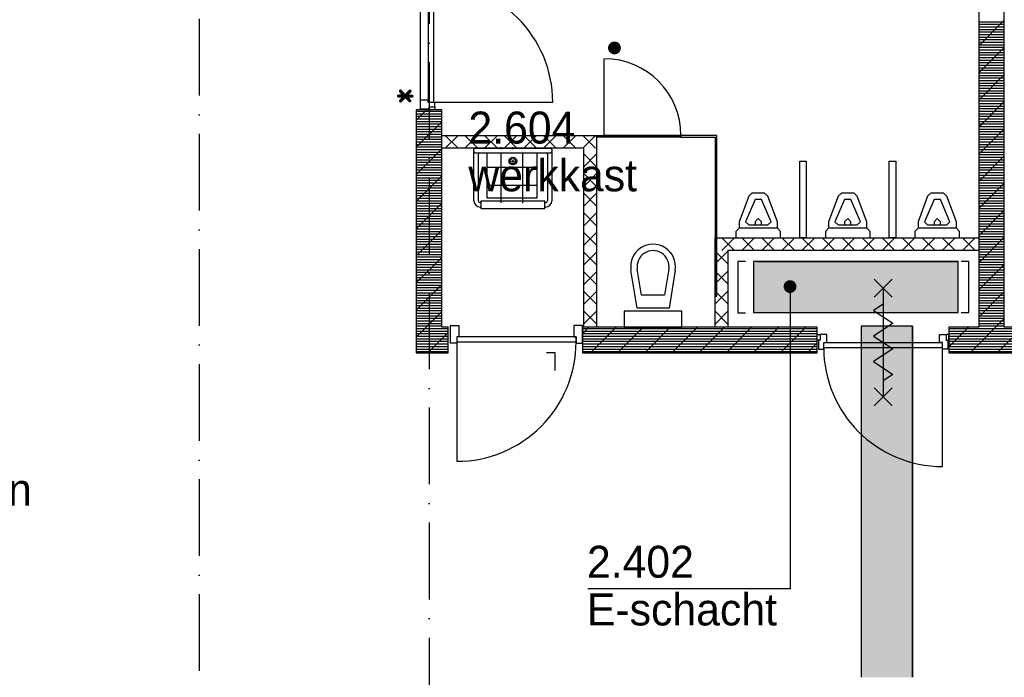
# Model space of a CAD drawing. Header units: millimetres. Extents: x -6587 to 112313, y 244 to 84344.
# Tile 48 of 54: x 64796 to 72499, y 42219 to 47362. Entities that reach past the tile are written whole.
import ezdxf
from ezdxf.enums import TextEntityAlignment as Align

# ---------------------------------------------------------------- set-up
doc = ezdxf.new("R2010")
doc.units = ezdxf.units.MM
doc.header["$LTSCALE"] = 100
doc.linetypes.add('DASHDOT', pattern=[9, 6, -1.5, 0, -1.5])
doc.layers.get('0').update_dxf_attribs({"color": 9, "linetype": 'CONTINUOUS'})
for name, color, linetype in [('AL$7----_STRAMIEN', 1, 'DASHDOT'), ('AL28----_KONSTRUKTIE', 3, 'CONTINUOUS'), ('AL74----_INRSANITAIR', 7, 'CONTINUOUS'), ('ALL-----_REFLIJNEN', 8, 'CONTINUOUS'), ('ALXA7---_KALKZVUIL', 1, 'CONTINUOUS'), ('BOUW', 8, 'CONTINUOUS'), ('KABELGOOT1', 8, 'CONTINUOUS'), ('LIJN025', 10, 'CONTINUOUS')]:
    doc.layers.add(name, color=color, linetype=linetype)
doc.styles.add('2_0', font='iso', dxfattribs={"height": 200})
doc.styles.add('BURO-025', font='BUROFONT.shx', dxfattribs={"height": 250})
doc.styles.get("Standard").update_dxf_attribs({"font": 'iso.shx'})

# ---------------------------------------------------------------- blocks, each defined once
blk = doc.blocks.new('EH100003')
blk.add_lwpolyline([(-1, -0.5), (0, -0.5), (0, 0.5), (-1, 0.5)])
at = {"style": '2_0', "flags": 9}
for tag in ['FUNCTIE', 'SCHOT']:
    blk.add_attdef(tag, text='', height=0.5, dxfattribs=at).set_placement((0, 0), align=Align.MIDDLE)
blk = doc.blocks.new('EH100000')
at = {"linetype": 'ByBlock'}
for p, q in [((1, 0.5), (0, 0.5)), ((1, 0.5, 1), (0, 0.5, 1)), ((0, -0.5, 1), (1, -0.5, 1)), ((1, -0.5), (0, -0.5))]:
    blk.add_line(p, q, dxfattribs=at)
at = {"linetype": 'ByBlock', "invisible_edges": 15}
for points in [[(1, -0.5), (0, -0.5), (0, 0.5), (1, 0.5)], [(0, 0.5), (1, 0.5), (1, 0.5, 1), (0, 0.5, 1)], [(0, -0.5, 1), (1, -0.5, 1), (1, -0.5), (0, -0.5)]]:
    blk.add_3dface(points, dxfattribs=at)
at = {"linetype": 'ByBlock', "style": '2_0', "flags": 8}
blk.add_attdef('FUNCTIE', text='', height=0.5, dxfattribs=at).set_placement((0.5, 0), align=Align.MIDDLE)
at = {"linetype": 'ByBlock', "flags": 9}
blk.add_attdef('SCHOT', text='', height=0.5, dxfattribs=at).set_placement((0.5, 0), align=Align.MIDDLE)
blk = doc.blocks.new('EH100005')
blk.add_lwpolyline([(-1, -0.5), (0, -0.5), (0, 0.5), (-1, 0.5)])
at = {"style": '2_0', "flags": 9}
blk.add_attdef('HULPSTUK', text='', height=0.5, dxfattribs=at).set_placement((0, 0), align=Align.MIDDLE)
blk = doc.blocks.new('A$Cb38f1ce1')
at = {"layer": 'KABELGOOT1'}
h = blk.add_hatch(dxfattribs=at)
h.set_pattern_fill('DOTS', color=256, scale=20, style=0)
h.set_pattern_definition([(0, (-1717.716, 188607.497), (15.875, 31.75), [0, -31.75])])
h.paths.add_polyline_path([(68887.3, 38944.6), (67284.7, 38944.6), (67284.7, 38544.6), (68887.3, 38544.6)])
h.paths.add_polyline_path([(68528.3, 38438.6), (68128.3, 38438.6), (68128.3, 35692.4), (68528.3, 35692.4)])
at = {"layer": 'AL$7----_STRAMIEN', "color": 1}
for points in [[(62947.7, 63344.7), (62947.7, 32791.2)], [(64747.7, 60304.6), (64747.7, 32791.2)]]:
    blk.add_lwpolyline(points, dxfattribs=at)
at = {"layer": 'AL28----_KONSTRUKTIE', "color": 8}
for p, q in [((69047.7, 42030), (69047.7, 38430)), ((69247.7, 38430), (69247.7, 42037))]:
    blk.add_line(p, q, dxfattribs=at)
at = {"layer": 'AL74----_INRSANITAIR', "color": 8}
for p, q in [((65311.7, 39822.7), (65311.7, 39837.3)), ((68347.7, 39730), (68397.7, 39730))]:
    blk.add_line(p, q, dxfattribs=at)
at = {"layer": 'ALL-----_REFLIJNEN', "color": 8, "linetype": 'Continuous'}
for p, q in [((64677.7, 41105.1), (64677.7, 40205.1)), ((64740.7, 41122.1), (64740.7, 40188.1)), ((64780.7, 41122.1), (64780.7, 40188.1)), ((69247.7, 40831.1), (69047.7, 40631.1)), ((69047.7, 40820), (69247.7, 40820)), ((69047.7, 40800), (69247.7, 40800)), ((69047.7, 40780), (69247.7, 40780)), ((69047.7, 40760), (69247.7, 40760)), ((69047.7, 40740), (69247.7, 40740)), ((69047.7, 40720), (69247.7, 40720)), ((69047.7, 40700), (69247.7, 40700)), ((69047.7, 40680), (69247.7, 40680)), ((69047.7, 40660), (69247.7, 40660)), ((69047.7, 40640), (69247.7, 40640)), ((69047.7, 40620), (69247.7, 40620)), ((69247.7, 40619), (69047.7, 40419)), ((69047.7, 40600), (69247.7, 40600)), ((66118.2, 39930), (66118.2, 40530)), ((69047.7, 40580), (69247.7, 40580)), ((69047.7, 40560), (69247.7, 40560)), ((69047.7, 40540), (69247.7, 40540)), ((69047.7, 40520), (69247.7, 40520)), ((69047.7, 40500), (69247.7, 40500)), ((69047.7, 40480), (69247.7, 40480)), ((69047.7, 40460), (69247.7, 40460)), ((69047.7, 40440), (69247.7, 40440)), ((69047.7, 40420), (69247.7, 40420)), ((69247.7, 40406.8), (69047.7, 40206.8)), ((69047.7, 40400), (69247.7, 40400)), ((69047.7, 40380), (69247.7, 40380)), ((69047.7, 40360), (69247.7, 40360)), ((69047.7, 40340), (69247.7, 40340)), ((69047.7, 40320), (69247.7, 40320)), ((69047.7, 40300), (69247.7, 40300)), ((69047.7, 40280), (69247.7, 40280)), ((69047.7, 40260), (69247.7, 40260)), ((69047.7, 40240), (69247.7, 40240)), ((69047.7, 40220), (69247.7, 40220)), ((69047.7, 40200), (69247.7, 40200)), ((69247.7, 40194.7), (69047.7, 39994.7)), ((69047.7, 40180), (69247.7, 40180)), ((69047.7, 40160), (69247.7, 40160)), ((69047.7, 40140), (69247.7, 40140)), ((64728.3, 40130.1), (64647.7, 40049.5)), ((64847.7, 40130.1), (64647.7, 40130.1)), ((64647.7, 40130.1), (64647.7, 38230)), ((64647.7, 40120), (64847.7, 40120)), ((64647.7, 40100), (64847.7, 40100)), ((64647.7, 40080), (64847.7, 40080)), ((64647.7, 40060), (64847.7, 40060)), ((64847.7, 38430), (64847.7, 40130.1)), ((69047.7, 40120), (69247.7, 40120)), ((69047.7, 40100), (69247.7, 40100)), ((69047.7, 40080), (69247.7, 40080)), ((69047.7, 40060), (69247.7, 40060)), ((64647.7, 40040), (64847.7, 40040)), ((64847.7, 40037.4), (64647.7, 39837.4)), ((64647.7, 40020), (64847.7, 40020)), ((64647.7, 40000), (64847.7, 40000)), ((64647.7, 39980), (64847.7, 39980)), ((69047.7, 40040), (69247.7, 40040)), ((69047.7, 40020), (69247.7, 40020)), ((69047.7, 40000), (69247.7, 40000)), ((69247.7, 39982.6), (69047.7, 39782.6)), ((69047.7, 39980), (69247.7, 39980)), ((64647.7, 39960), (64847.7, 39960)), ((64647.7, 39940), (64847.7, 39940)), ((64647.7, 39920), (64847.7, 39920)), ((64847.7, 39830), (64847.7, 39930)), ((64847.7, 39930), (66058.2, 39930)), ((64874.5, 39830), (64974.5, 39930)), ((64974.5, 39830), (64874.5, 39930)), ((65028, 39830), (65128, 39930)), ((65128, 39830), (65028, 39930)), ((65181.6, 39830), (65281.6, 39930)), ((65281.6, 39830), (65181.6, 39930)), ((65335.1, 39830), (65435.1, 39930)), ((65435.1, 39830), (65335.1, 39930)), ((65488.7, 39830), (65588.7, 39930)), ((65588.7, 39830), (65488.7, 39930)), ((65642.2, 39830), (65742.2, 39930)), ((65742.2, 39830), (65642.2, 39930)), ((65795.8, 39830), (65895.8, 39930)), ((65895.8, 39830), (65795.8, 39930)), ((65949.4, 39830), (66049.4, 39930)), ((66049.4, 39830), (65949.4, 39930)), ((66058.2, 39930), (66058.2, 38430)), ((66058.2, 39930), (66118.2, 39930)), ((66058.2, 39917), (66058.2, 39930)), ((66118.2, 39917), (66058.2, 39917)), ((66118.2, 39917), (66118.2, 39930)), ((66118.2, 39930), (66718.2, 39930)), ((66118.2, 39930), (66118.2, 39917)), ((66718.2, 39930), (66118.2, 39930)), ((66718.2, 39917), (66118.2, 39917)), ((66997.7, 39930), (66718.2, 39930)), ((66718.2, 39930), (66718.2, 39917)), ((66718.2, 39930), (66718.2, 39917)), ((66718.2, 39917), (66984.7, 39917)), ((66984.7, 39917), (66984.7, 38673.5)), ((66997.7, 38673.5), (66997.7, 39930)), ((69047.7, 39960), (69247.7, 39960)), ((69047.7, 39940), (69247.7, 39940)), ((69047.7, 39920), (69247.7, 39920)), ((64647.7, 39900), (64847.7, 39900)), ((64647.7, 39880), (64847.7, 39880)), ((64647.7, 39860), (64847.7, 39860)), ((64647.7, 39840), (64847.7, 39840)), ((64847.7, 39825.2), (64647.7, 39625.2)), ((65958.2, 39830), (64847.7, 39830)), ((65107.9, 39830), (65697.9, 39830)), ((65402.9, 39822.7), (65402.9, 39837.3)), ((65958.2, 38430), (65958.2, 39830)), ((69047.7, 39900), (69247.7, 39900)), ((69047.7, 39880), (69247.7, 39880)), ((69047.7, 39860), (69247.7, 39860)), ((69047.7, 39840), (69247.7, 39840)), ((64647.7, 39820), (64847.7, 39820)), ((64647.7, 39800), (64847.7, 39800)), ((64647.7, 39780), (64847.7, 39780)), ((64647.7, 39760), (64847.7, 39760)), ((65097.9, 39420), (65097.9, 39820)), ((65107.9, 39795), (65697.9, 39795)), ((65132.9, 39420), (65132.9, 39785)), ((65201.4, 39439.1), (65201.4, 39789.2)), ((65310, 39785.9), (65310, 39403.5)), ((65479.2, 39789.2), (65479.2, 39400.2)), ((65589.4, 39790.8), (65589.4, 39439.1)), ((65672.9, 39785), (65672.9, 39420)), ((65707.9, 39820), (65707.9, 39420)), ((65958.2, 39785.2), (66058.2, 39685.2)), ((65958.2, 39685.2), (66058.2, 39785.2)), ((69047.7, 39820), (69247.7, 39820)), ((69047.7, 39800), (69247.7, 39800)), ((69047.7, 39780), (69247.7, 39780)), ((69247.7, 39770.4), (69047.7, 39570.4)), ((69047.7, 39760), (69247.7, 39760)), ((64647.7, 39740), (64847.7, 39740)), ((64647.7, 39720), (64847.7, 39720)), ((64647.7, 39700), (64847.7, 39700)), ((64647.7, 39680), (64847.7, 39680)), ((65589.4, 39680.6), (65201.4, 39680.6)), ((65393.3, 39730), (65411.8, 39730)), ((65402.9, 39737.9), (65402.9, 39722)), ((67647.7, 39130), (67647.7, 39730)), ((67647.7, 39730), (67697.7, 39730)), ((67697.7, 39730), (67697.7, 39130)), ((68347.7, 39130), (68347.7, 39730)), ((68347.7, 39730), (68397.7, 39730)), ((68397.7, 39730), (68397.7, 39130)), ((69047.7, 39740), (69247.7, 39740)), ((69047.7, 39720), (69247.7, 39720)), ((69047.7, 39700), (69247.7, 39700)), ((69047.7, 39680), (69247.7, 39680)), ((64647.7, 39660), (64847.7, 39660)), ((64647.7, 39640), (64847.7, 39640)), ((64647.7, 39620), (64847.7, 39620)), ((64847.7, 39613.1), (64647.7, 39413.1)), ((64647.7, 39600), (64847.7, 39600)), ((65958.2, 39631.7), (66058.2, 39531.7)), ((65958.2, 39531.7), (66058.2, 39631.7)), ((69047.7, 39660), (69247.7, 39660)), ((69047.7, 39640), (69247.7, 39640)), ((69047.7, 39620), (69247.7, 39620)), ((69047.7, 39600), (69247.7, 39600)), ((64647.7, 39580), (64847.7, 39580)), ((64647.7, 39560), (64847.7, 39560)), ((64647.7, 39540), (64847.7, 39540)), ((64647.7, 39520), (64847.7, 39520)), ((65589.4, 39538), (65201.4, 39538)), ((69047.7, 39580), (69247.7, 39580)), ((69047.7, 39560), (69247.7, 39560)), ((69247.7, 39558.3), (69047.7, 39358.3)), ((69047.7, 39540), (69247.7, 39540)), ((69047.7, 39520), (69247.7, 39520)), ((64647.7, 39500), (64847.7, 39500)), ((64647.7, 39480), (64847.7, 39480)), ((64647.7, 39460), (64847.7, 39460)), ((64647.7, 39440), (64847.7, 39440)), ((65958.2, 39478.1), (66058.2, 39378.1)), ((65958.2, 39378.1), (66058.2, 39478.1)), ((67247.7, 39455), (67172.7, 39255)), ((67272.7, 39480), (67247.7, 39455)), ((67372.7, 39480), (67272.7, 39480)), ((67272.7, 39480), (67272.7, 39480)), ((67397.7, 39455), (67372.7, 39480)), ((67472.7, 39255), (67397.7, 39455)), ((67397.7, 39455), (67397.7, 39455)), ((67947.7, 39455), (67872.7, 39255)), ((67972.7, 39480), (67947.7, 39455)), ((68072.7, 39480), (67972.7, 39480)), ((67972.7, 39480), (67972.7, 39480)), ((68097.7, 39455), (68072.7, 39480)), ((68172.7, 39255), (68097.7, 39455)), ((68097.7, 39455), (68097.7, 39455)), ((68647.7, 39455), (68572.7, 39255)), ((68672.7, 39480), (68647.7, 39455)), ((68772.7, 39480), (68672.7, 39480)), ((68672.7, 39480), (68672.7, 39480)), ((68797.7, 39455), (68772.7, 39480)), ((68872.7, 39255), (68797.7, 39455)), ((68797.7, 39455), (68797.7, 39455)), ((69047.7, 39500), (69247.7, 39500)), ((69047.7, 39480), (69247.7, 39480)), ((69047.7, 39460), (69247.7, 39460)), ((69047.7, 39440), (69247.7, 39440)), ((64647.7, 39420), (64847.7, 39420)), ((64847.7, 39401), (64647.7, 39201)), ((64647.7, 39400), (64847.7, 39400)), ((64647.7, 39380), (64847.7, 39380)), ((65152.9, 39405), (65147.9, 39405)), ((65152.9, 39370), (65147.9, 39370)), ((65652.9, 39415), (65152.9, 39415)), ((65152.9, 39415), (65152.9, 39360)), ((65589.4, 39439.1), (65201.4, 39439.1)), ((65652.9, 39360), (65652.9, 39415)), ((65657.9, 39405), (65652.9, 39405)), ((65657.9, 39370), (65652.9, 39370)), ((67297.7, 39430), (67222.7, 39255)), ((67347.7, 39430), (67297.7, 39430)), ((67422.7, 39255), (67347.7, 39430)), ((67997.7, 39430), (67922.7, 39255)), ((68047.7, 39430), (67997.7, 39430)), ((68122.7, 39255), (68047.7, 39430)), ((68697.7, 39430), (68622.7, 39255)), ((68747.7, 39430), (68697.7, 39430)), ((68822.7, 39255), (68747.7, 39430)), ((69047.7, 39420), (69247.7, 39420)), ((69047.7, 39400), (69247.7, 39400)), ((69047.7, 39380), (69247.7, 39380)), ((64647.7, 39360), (64847.7, 39360)), ((64647.7, 39340), (64847.7, 39340)), ((64647.7, 39320), (64847.7, 39320)), ((64647.7, 39300), (64847.7, 39300)), ((65152.9, 39360), (65652.9, 39360)), ((65958.2, 39324.6), (66058.2, 39224.6)), ((65958.2, 39224.6), (66058.2, 39324.6)), ((69047.7, 39360), (69247.7, 39360)), ((69247.7, 39346.2), (69047.7, 39146.2)), ((69047.7, 39340), (69247.7, 39340)), ((69047.7, 39320), (69247.7, 39320)), ((69047.7, 39300), (69247.7, 39300)), ((64647.7, 39280), (64847.7, 39280)), ((64647.7, 39260), (64847.7, 39260)), ((64647.7, 39240), (64847.7, 39240)), ((64647.7, 39220), (64847.7, 39220)), ((67172.7, 39255), (67172.7, 39205)), ((67222.7, 39255), (67247.7, 39230)), ((67247.7, 39230), (67397.7, 39230)), ((67322.7, 39280), (67297.7, 39255)), ((67297.7, 39255), (67297.7, 39230)), ((67347.7, 39255), (67322.7, 39280)), ((67347.7, 39230), (67347.7, 39255)), ((67397.7, 39230), (67422.7, 39255)), ((67422.7, 39255), (67422.7, 39255)), ((67472.7, 39205), (67472.7, 39255)), ((67872.7, 39255), (67872.7, 39205)), ((67922.7, 39255), (67947.7, 39230)), ((67947.7, 39230), (68097.7, 39230)), ((68022.7, 39280), (67997.7, 39255)), ((67997.7, 39255), (67997.7, 39230)), ((68047.7, 39255), (68022.7, 39280)), ((68047.7, 39230), (68047.7, 39255)), ((68097.7, 39230), (68122.7, 39255)), ((68122.7, 39255), (68122.7, 39255)), ((68172.7, 39205), (68172.7, 39255)), ((68572.7, 39255), (68572.7, 39205)), ((68622.7, 39255), (68647.7, 39230)), ((68647.7, 39230), (68797.7, 39230)), ((68722.7, 39280), (68697.7, 39255)), ((68697.7, 39255), (68697.7, 39230)), ((68747.7, 39255), (68722.7, 39280)), ((68747.7, 39230), (68747.7, 39255)), ((68797.7, 39230), (68822.7, 39255)), ((68822.7, 39255), (68822.7, 39255)), ((68872.7, 39205), (68872.7, 39255)), ((69047.7, 39280), (69247.7, 39280)), ((69047.7, 39260), (69247.7, 39260)), ((69047.7, 39240), (69247.7, 39240)), ((69047.7, 39220), (69247.7, 39220)), ((64647.7, 39200), (64847.7, 39200)), ((64847.7, 39188.8), (64647.7, 38988.8)), ((64647.7, 39180), (64847.7, 39180)), ((64647.7, 39160), (64847.7, 39160)), ((64647.7, 39140), (64847.7, 39140)), ((65958.2, 39171), (66058.2, 39071)), ((65958.2, 39071), (66058.2, 39171)), ((67172.7, 39205), (67147.7, 39180)), ((67147.7, 39180), (67147.7, 39130)), ((67472.7, 39205), (67172.7, 39205)), ((67497.7, 39180), (67472.7, 39205)), ((67472.7, 39205), (67472.7, 39205)), ((67497.7, 39130), (67497.7, 39180)), ((67872.7, 39205), (67847.7, 39180)), ((67847.7, 39180), (67847.7, 39130)), ((68172.7, 39205), (67872.7, 39205)), ((68197.7, 39180), (68172.7, 39205)), ((68172.7, 39205), (68172.7, 39205)), ((68197.7, 39130), (68197.7, 39180)), ((68572.7, 39205), (68547.7, 39180)), ((68547.7, 39180), (68547.7, 39130)), ((68872.7, 39205), (68572.7, 39205)), ((68897.7, 39180), (68872.7, 39205)), ((68872.7, 39205), (68872.7, 39205)), ((68897.7, 39130), (68897.7, 39180)), ((69047.7, 39200), (69247.7, 39200)), ((69047.7, 39180), (69247.7, 39180)), ((69047.7, 39160), (69247.7, 39160)), ((69047.7, 39140), (69247.7, 39140)), ((69247.7, 39134), (69047.7, 38934)), ((64647.7, 39120), (64847.7, 39120)), ((64647.7, 39100), (64847.7, 39100)), ((64647.7, 39080), (64847.7, 39080)), ((64647.7, 39060), (64847.7, 39060)), ((66984.7, 38430), (66984.7, 39130)), ((66984.7, 39130), (69047.7, 39130)), ((67137.3, 39130), (67037.3, 39030)), ((67037.3, 39130), (67137.3, 39030)), ((67147.7, 39130), (67497.7, 39130)), ((67294.2, 39130), (67194.2, 39030)), ((67194.2, 39130), (67294.2, 39030)), ((67451, 39130), (67351, 39030)), ((67351, 39130), (67451, 39030)), ((67607.8, 39130), (67507.8, 39030)), ((67507.8, 39130), (67607.8, 39030)), ((67697.7, 39130), (67647.7, 39130)), ((67764.6, 39130), (67664.6, 39030)), ((67664.6, 39130), (67764.6, 39030)), ((67921.5, 39130), (67821.5, 39030)), ((67821.5, 39130), (67921.5, 39030)), ((67847.7, 39130), (68197.7, 39130)), ((68078.3, 39130), (67978.3, 39030)), ((67978.3, 39130), (68078.3, 39030)), ((68235.1, 39130), (68135.1, 39030)), ((68135.1, 39130), (68235.1, 39030)), ((68391.9, 39130), (68291.9, 39030)), ((68291.9, 39130), (68391.9, 39030)), ((68397.7, 39130), (68347.7, 39130)), ((68548.8, 39130), (68448.8, 39030)), ((68448.8, 39130), (68548.8, 39030)), ((68547.7, 39130), (68897.7, 39130)), ((68705.6, 39130), (68605.6, 39030)), ((68605.6, 39130), (68705.6, 39030)), ((68862.4, 39130), (68762.4, 39030)), ((68762.4, 39130), (68862.4, 39030)), ((69019.3, 39130), (68919.3, 39030)), ((68919.3, 39130), (69019.3, 39030)), ((69047.7, 39130), (69047.7, 39030)), ((69047.7, 39120), (69247.7, 39120)), ((69047.7, 39100), (69247.7, 39100)), ((69047.7, 39080), (69247.7, 39080)), ((69047.7, 39060), (69247.7, 39060)), ((64647.7, 39040), (64847.7, 39040)), ((64647.7, 39020), (64847.7, 39020)), ((64647.7, 39000), (64847.7, 39000)), ((64647.7, 38980), (64847.7, 38980)), ((65958.2, 39017.4), (66058.2, 38917.4)), ((65958.2, 38917.4), (66058.2, 39017.4)), ((66449.7, 39005), (66449.7, 39005)), ((66984.7, 39025.8), (67084.7, 38925.8)), ((66984.7, 38925.8), (67084.7, 39025.8)), ((69047.7, 39030), (67084.7, 39030)), ((67084.7, 39030), (67084.7, 38430)), ((69047.7, 39040), (69247.7, 39040)), ((69047.7, 39020), (69247.7, 39020)), ((69047.7, 39000), (69247.7, 39000)), ((69047.7, 38980), (69247.7, 38980)), ((64847.7, 38976.7), (64647.7, 38776.7)), ((64647.7, 38960), (64847.7, 38960)), ((64647.7, 38940), (64847.7, 38940)), ((64647.7, 38920), (64847.7, 38920)), ((69047.7, 38960), (69247.7, 38960)), ((69047.7, 38940), (69247.7, 38940)), ((69247.7, 38921.9), (69047.7, 38721.9)), ((69047.7, 38920), (69247.7, 38920)), ((64647.7, 38900), (64847.7, 38900)), ((64647.7, 38880), (64847.7, 38880)), ((64647.7, 38860), (64847.7, 38860)), ((64647.7, 38840), (64847.7, 38840)), ((65958.2, 38863.9), (66058.2, 38763.9)), ((65958.2, 38763.9), (66058.2, 38863.9)), ((66324.7, 38830), (66324.7, 38830)), ((66374.7, 38580), (66326.9, 38877.2)), ((66409.2, 38680), (66376.3, 38885.2)), ((66623.1, 38885.2), (66590.1, 38680)), ((66672.4, 38877.2), (66624.7, 38580)), ((66984.7, 38869), (67084.7, 38769)), ((66984.7, 38769), (67084.7, 38869)), ((69047.7, 38900), (69247.7, 38900)), ((69047.7, 38880), (69247.7, 38880)), ((69047.7, 38860), (69247.7, 38860)), ((69047.7, 38840), (69247.7, 38840)), ((64647.7, 38820), (64847.7, 38820)), ((64647.7, 38800), (64847.7, 38800)), ((64647.7, 38780), (64847.7, 38780)), ((64847.7, 38764.6), (64647.7, 38564.6)), ((64647.7, 38760), (64847.7, 38760)), ((69047.7, 38820), (69247.7, 38820)), ((69047.7, 38800), (69247.7, 38800)), ((69047.7, 38780), (69247.7, 38780)), ((69047.7, 38760), (69247.7, 38760)), ((64647.7, 38740), (64847.7, 38740)), ((64647.7, 38720), (64847.7, 38720)), ((64647.7, 38700), (64847.7, 38700)), ((64647.7, 38680), (64847.7, 38680)), ((65958.2, 38710.3), (66058.2, 38610.3)), ((65958.2, 38610.3), (66058.2, 38710.3)), ((66590.1, 38680), (66409.2, 38680)), ((66984.7, 38712.2), (67084.7, 38612.2)), ((66984.7, 38612.2), (67084.7, 38712.2)), ((66984.7, 38673.5), (66997.7, 38673.5)), ((69047.7, 38740), (69247.7, 38740)), ((69047.7, 38720), (69247.7, 38720)), ((69247.7, 38709.8), (69047.7, 38509.8)), ((69047.7, 38700), (69247.7, 38700)), ((69047.7, 38680), (69247.7, 38680)), ((64647.7, 38660), (64847.7, 38660)), ((64647.7, 38640), (64847.7, 38640)), ((64647.7, 38620), (64847.7, 38620)), ((64647.7, 38600), (64847.7, 38600)), ((69047.7, 38660), (69247.7, 38660)), ((69047.7, 38640), (69247.7, 38640)), ((69047.7, 38620), (69247.7, 38620)), ((69047.7, 38600), (69247.7, 38600)), ((64647.7, 38580), (64847.7, 38580)), ((64647.7, 38560), (64847.7, 38560)), ((64847.7, 38552.4), (64647.7, 38352.4)), ((64647.7, 38540), (64847.7, 38540)), ((64647.7, 38520), (64847.7, 38520)), ((65958.2, 38556.8), (66058.2, 38456.8)), ((65958.2, 38456.8), (66058.2, 38556.8)), ((66724.7, 38555), (66274.7, 38555)), ((66274.7, 38555), (66274.7, 38430)), ((66624.7, 38580), (66374.7, 38580)), ((66724.7, 38430), (66724.7, 38555)), ((66984.7, 38555.4), (67084.7, 38455.4)), ((66984.7, 38455.4), (67084.7, 38555.4)), ((69047.7, 38580), (69247.7, 38580)), ((69047.7, 38560), (69247.7, 38560)), ((69047.7, 38540), (69247.7, 38540)), ((69047.7, 38520), (69247.7, 38520)), ((64647.7, 38500), (64847.7, 38500)), ((64647.7, 38480), (64847.7, 38480)), ((64647.7, 38460), (64847.7, 38460)), ((64647.7, 38440), (64847.7, 38440)), ((69247.7, 38497.7), (68980, 38230)), ((69047.7, 38500), (69247.7, 38500)), ((69047.7, 38480), (69247.7, 38480)), ((69047.7, 38460), (69247.7, 38460)), ((69047.7, 38440), (69247.7, 38440)), ((64647.7, 38420), (64897.7, 38420)), ((64647.7, 38400), (64897.7, 38400)), ((64647.7, 38380), (64897.7, 38380)), ((64897.7, 38390.3), (64737.4, 38230)), ((64897.7, 38430), (64847.7, 38430)), ((64897.7, 38230), (64897.7, 38430)), ((65998, 38430), (65947.7, 38379.6)), ((65947.7, 38430), (65947.7, 38230)), ((67247.7, 38430), (65947.7, 38430)), ((65947.7, 38420), (67784.7, 38420)), ((65947.7, 38400), (67784.7, 38400)), ((65947.7, 38380), (67784.7, 38380)), ((66058.2, 38430), (65958.2, 38430)), ((66210.2, 38430), (66010.2, 38230)), ((66422.3, 38430), (66222.3, 38230)), ((66274.7, 38430), (66724.7, 38430)), ((66634.4, 38430), (66434.4, 38230)), ((66846.6, 38430), (66646.6, 38230)), ((67058.7, 38430), (66858.7, 38230)), ((67084.7, 38430), (66984.7, 38430)), ((67270.8, 38430), (67070.8, 38230)), ((67784.7, 38430), (67247.7, 38430)), ((67483, 38430), (67283, 38230)), ((67695.1, 38430), (67495.1, 38230)), ((67784.7, 38230), (67784.7, 38430)), ((67784.7, 38330), (67784.7, 38374)), ((67784.7, 38374), (67807.7, 38374)), ((67859.7, 38374), (67807.7, 38374)), ((67807.7, 38374), (67807.7, 38330)), ((67859.7, 38311), (67859.7, 38374)), ((68739.7, 38311), (68739.7, 38374)), ((68739.7, 38374), (68791.7, 38374)), ((68814.7, 38374), (68791.7, 38374)), ((68791.7, 38374), (68791.7, 38330)), ((68967.9, 38430), (68814.7, 38276.8)), ((69047.7, 38430), (68814.7, 38430)), ((68814.7, 38430), (68814.7, 38230)), ((68814.7, 38420), (71247.7, 38420)), ((68814.7, 38400), (71247.7, 38400)), ((68814.7, 38380), (71247.7, 38380)), ((68814.7, 38330), (68814.7, 38374)), ((69392.1, 38430), (69192.1, 38230)), ((71247.7, 38430), (69247.7, 38430)), ((64647.7, 38360), (64897.7, 38360)), ((64647.7, 38340), (64897.7, 38340)), ((64647.7, 38320), (64897.7, 38320)), ((64647.7, 38300), (64897.7, 38300)), ((65947.7, 38360), (67784.7, 38360)), ((65947.7, 38340), (67784.7, 38340)), ((65947.7, 38320), (67784.7, 38320)), ((65947.7, 38300), (67784.7, 38300)), ((67784.7, 38307.4), (67707.2, 38230)), ((67807.7, 38330), (67784.7, 38330)), ((67807.7, 38330), (67792.7, 38330)), ((67792.7, 38330), (67792.7, 38260)), ((67834.7, 38260), (67834.7, 38311)), ((67834.7, 38311), (67859.7, 38311)), ((67834.7, 38311), (68764.7, 38311)), ((68764.7, 38311), (68739.7, 38311)), ((68764.7, 38260), (68764.7, 38311)), ((68791.7, 38330), (68814.7, 38330)), ((68791.7, 38330), (68806.7, 38330)), ((68806.7, 38330), (68806.7, 38260)), ((68814.7, 38360), (71247.7, 38360)), ((68814.7, 38340), (71247.7, 38340)), ((68814.7, 38320), (71247.7, 38320)), ((68814.7, 38300), (71247.7, 38300)), ((64647.7, 38280), (64897.7, 38280)), ((64647.7, 38260), (64897.7, 38260)), ((64647.7, 38240), (64897.7, 38240)), ((64647.7, 38230), (64897.7, 38230)), ((65947.7, 38280), (67784.7, 38280)), ((65947.7, 38260), (67784.7, 38260)), ((65947.7, 38240), (67784.7, 38240)), ((65947.7, 38230), (67247.7, 38230)), ((67247.7, 38230), (67784.7, 38230)), ((67792.7, 38260), (67834.7, 38260)), ((67834.7, 38271), (68764.7, 38271)), ((68764.7, 37341), (68764.7, 38271)), ((68806.7, 38260), (68764.7, 38260)), ((68814.7, 38280), (71247.7, 38280)), ((68814.7, 38260), (71247.7, 38260)), ((68814.7, 38240), (71247.7, 38240)), ((68814.7, 38230), (69247.7, 38230)), ((69247.7, 38230), (71247.7, 38230))]:
    blk.add_line(p, q, dxfattribs=at)
for points in [[(64791.7, 40153.1), (64791.7, 40188.1), (64740.7, 40188.1), (64740.7, 40205.1), (64677.7, 40205.1), (64677.7, 40138.1), (64747.7, 40138.1), (64747.7, 40153.1), (64791.7, 40153.1)], [(64791.7, 40153.1), (64791.7, 40130.1), (64747.7, 40130.1), (64747.7, 40153.1)], [(65714.7, 40188.1), (64780.7, 40188.1)], [(68229.7, 38806), (68369.7, 38666)], [(68369.7, 38806), (68229.7, 38666)], [(68299.7, 38736), (68299.7, 37886)], [(68299.7, 38611), (68224.7, 38561), (68374.7, 38461), (68299.7, 38411)], [(68299.7, 38411), (68224.7, 38361), (68374.7, 38261), (68299.7, 38211)], [(64963.7, 38315.5), (65897.7, 38315.5)], [(65734.3, 38090.8), (65734.3, 38229.8), (65667.3, 38229.8)], [(68299.7, 38211), (68224.7, 38161), (68374.7, 38061), (68299.7, 38011)], [(68229.7, 37956), (68369.7, 37816)], [(68369.7, 37956), (68229.7, 37816)]]:
    blk.add_lwpolyline(points, dxfattribs=at)
for points in [[(64980.7, 38355.5), (64963.7, 38355.5), (64963.7, 38304.5), (64913.7, 38304.5), (64913.7, 38443.5), (64980.7, 38443.5)], [(65880.7, 38355.5), (65897.7, 38355.5), (65897.7, 38304.5), (65947.7, 38304.5), (65947.7, 38443.5), (65880.7, 38443.5)], [(64963.7, 38355.5), (64963.7, 38315.5), (65897.7, 38315.5), (65897.7, 38355.5)]]:
    blk.add_lwpolyline(points, close=True, dxfattribs=at)
blk.add_lwpolyline([(64963.7, 38315.5), (64963.7, 37381.5, 0.414214), (65897.7, 38315.5, 0.414214)], format="xyb", dxfattribs=at)
for radius in [30, 20]:
    blk.add_circle((65402.9, 39730), radius, dxfattribs=at)
for centre, radius, start, end in [((64780.7, 40188.1), 934, 0, 90), ((66118.2, 39930), 600, 0, 90), ((65107.9, 39820), 10, 90, 180), ((65697.9, 39820), 10, 0, 90), ((65107.9, 39805), 10, 180, 270), ((65142.9, 39785), 10, 90, 180), ((65662.9, 39785), 10, 0, 90), ((65697.9, 39805), 10, 270, 0), ((65147.9, 39420), 50, 180, 270), ((65147.9, 39420), 15, 180, 270), ((65657.9, 39420), 50, 270, 0), ((65657.9, 39420), 15, 270, 0), ((66499.7, 38905), 175, 350.86729, 189.13271), ((66499.7, 38905), 125, 350.86729, 189.13271), ((68764.7, 38271), 930, 180, 270)]:
    blk.add_arc(centre, radius, start, end, dxfattribs=at)
at = {"layer": 'ALXA7---_KALKZVUIL', "color": 8}
for p, q in [((65958.2, 39378.1), (66058.2, 39478.1)), ((65958.2, 39478.1), (66058.2, 39378.1))]:
    blk.add_line(p, q, dxfattribs=at)
at = {"layer": 'BOUW', "const_width": 49.8}
for points in [[(66172.6, 40614.8, 1), (66222.8, 40614.8, 1)], [(66172.6, 40614.8, 1), (66222.8, 40614.8, 1)], [(67546.4, 38748.3, 1), (67596.6, 38748.3, 1)], [(67546.4, 38748.3, 1), (67596.6, 38748.3, 1)]]:
    blk.add_lwpolyline(points, format="xyb", close=True, dxfattribs=at)
at = {"layer": 'BOUW'}
blk.add_lwpolyline([(67571.5, 38748.3), (67571.5, 36383.8), (65990.5, 36383.8)], dxfattribs=at)
at = {"layer": 'KABELGOOT1', "yscale": 400}
for name, p, xscale, zscale, rotation in [('EH100003', (67163.7, 38743.6), 60, 3650, 180), ('EH100003', (67284.7, 38744.6), 60, 2600, 180), ('EH100000', (68887.3, 38744.6, 2750), 1576.000000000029, 60, 180.0000000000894), ('EH100000', (68328.3, 35692.4, 3650), 2746.143575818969, 60, 90), ('EH100005', (68328.3, 38438.6, 3650), 60, 60, 90)]:
    blk.add_blockref(name, p, dxfattribs=dict(at, xscale=xscale, zscale=zscale, rotation=rotation))
at = {"layer": 'KABELGOOT1', "xscale": 60, "yscale": 400}
for name, p, zscale in [('EH100005', (68887.3, 38744.6, 2750), 60), ('EH100003', (68969.7, 38745.6), 3650)]:
    blk.add_blockref(name, p, dxfattribs=dict(at, zscale=zscale))
at = {"layer": 'ALL-----_REFLIJNEN', "color": 8, "linetype": 'Continuous'}
blk.add_text('*', height=270, dxfattribs=at).set_placement((64478.5, 40132))
at = {"layer": 'BOUW', "style": 'BURO-025'}
for s, p in [('2.604', (65055.3, 39866.7)), ('werkkast', (65055.3, 39493.6)), ('studieplekken', (59594.7, 37035.3)), ('2.402', (65982.5, 36471.1)), ('E-schacht', (65982.5, 36098.1))]:
    blk.add_text(s, height=250, dxfattribs=at).set_placement(p)

msp = doc.modelspace()

# ---------------------------------------------------------------- block references
at = {"layer": 'LIJN025'}
msp.add_blockref('A$Cb38f1ce1', (3251.2, 6526.8), dxfattribs=at)

doc.saveas('drawing.dxf')
